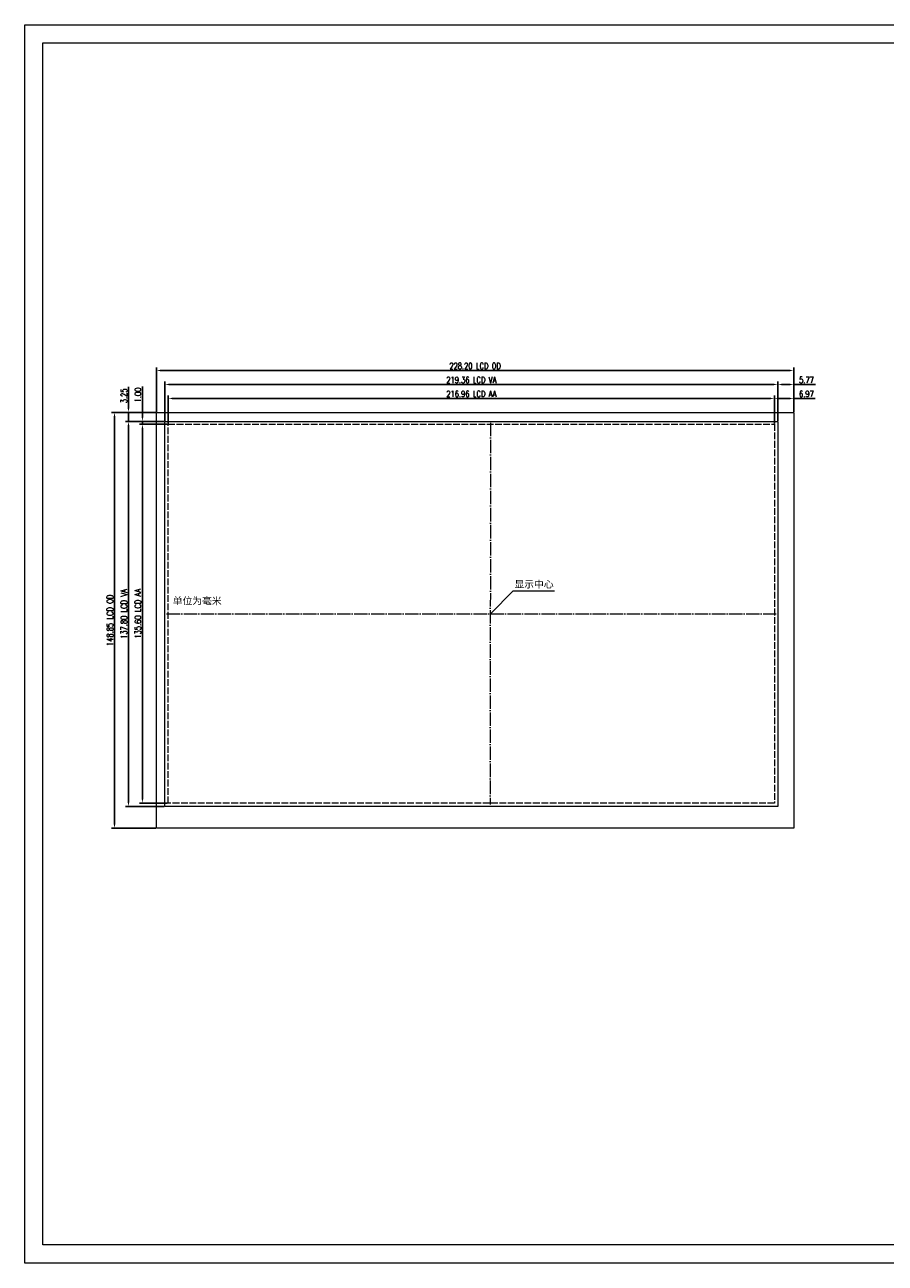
# Model space of a CAD drawing. Header units: millimetres. Extents: x 6501 to 7856, y -2848 to -2405.
# Tile 1 of 5: x 6501 to 6809, y -2848 to -2405. Entities that reach past the tile are written whole.
import ezdxf

# ---------------------------------------------------------------- set-up
doc = ezdxf.new("R2010")
doc.units = ezdxf.units.MM
doc.header["$LTSCALE"] = 0.2
doc.header["$PDSIZE"] = -5
doc.linetypes.add('ACAD_ISO02W100', pattern=[15, 12, -3])
doc.linetypes.add('ACAD_ISO04W100', pattern=[30, 24, -3, 0, -3])
doc.layers.get('0').update_dxf_attribs({"lineweight": 18})
doc.layers.get('Defpoints').update_dxf_attribs({"lineweight": 18})
doc.styles.add('ROMANS', font='romans.shx', dxfattribs={"width": 0.8, "bigfont": 'gbcbig.shx'})
doc.styles.get("Standard").update_dxf_attribs({"font": 'txt.shx', "bigfont": 'gbcbig.shx'})
doc.dimstyles.new('ISO-25$0', dxfattribs={"dimscale": 0.8, "dimtxt": 2.75, "dimasz": 1.7, "dimexe": 1.25, "dimexo": 0.3, "dimtad": 1, "dimzin": 0, "dimdsep": 46, "dimtxsty": 'ROMANS', "dimcen": 2, "dimdle": 3.4, "dimclrd": 256, "dimclre": 256, "dimclrt": 256, "dimadec": 0, "dimazin": 0, "dimtfac": 1, "dimtmove": 0, "dimatfit": 3, "dimfxl": 0, "dimtolj": 1, "dimtzin": 0, "dimarcsym": 0})

# ---------------------------------------------------------------- blocks, each defined once
blk = doc.blocks.new('*D7')
at = {"lineweight": -2}
for p, q in [((6551.64, -2547.53), (6541.61, -2547.53)), ((6542.61, -2548.89), (6542.61, -2681.77)), ((6551.64, -2683.13), (6541.61, -2683.13))]:
    blk.add_line(p, q, dxfattribs=at)
for points in [[(6542.38, -2548.89), (6542.84, -2548.89), (6542.61, -2547.53)], [(6542.38, -2681.77), (6542.84, -2681.77), (6542.61, -2683.13)]]:
    blk.add_solid(points)
at = {"layer": 'Defpoints', "color": 0}
for p in [(6551.88, -2547.53), (6542.61, -2683.13), (6551.88, -2683.13)]:
    blk.add_point(p, dxfattribs=at)
at = {"lineweight": 0, "insert": (6541.01, -2615.33), "char_height": 2.2, "attachment_point": 5, "rotation": 90, "style": 'ROMANS'}
blk.add_mtext('\\A1;135.60 LCD AA', dxfattribs=at)
blk = doc.blocks.new('*D8')
at = {"lineweight": -2}
for p, q in [((6551.88, -2547.29), (6551.88, -2537.28)), ((6767.48, -2538.28), (6553.24, -2538.28)), ((6768.84, -2547.29), (6768.84, -2537.28))]:
    blk.add_line(p, q, dxfattribs=at)
for points in [[(6553.24, -2538.06), (6553.24, -2538.51), (6551.88, -2538.28)], [(6767.48, -2538.06), (6767.48, -2538.51), (6768.84, -2538.28)]]:
    blk.add_solid(points)
at = {"layer": 'Defpoints', "color": 0}
for p in [(6551.88, -2538.28), (6551.88, -2547.53), (6768.84, -2547.53)]:
    blk.add_point(p, dxfattribs=at)
at = {"lineweight": 0, "insert": (6660.36, -2536.68), "char_height": 2.2, "attachment_point": 5, "style": 'ROMANS'}
blk.add_mtext('\\A1;216.96 LCD AA', dxfattribs=at)
blk = doc.blocks.new('*D9')
at = {"lineweight": -2}
for p, q in [((6547.37, -2543.28), (6531.61, -2543.28)), ((6532.61, -2690.77), (6532.61, -2544.64)), ((6547.37, -2692.13), (6531.61, -2692.13))]:
    blk.add_line(p, q, dxfattribs=at)
for points in [[(6532.38, -2544.64), (6532.84, -2544.64), (6532.61, -2543.28)], [(6532.38, -2690.77), (6532.84, -2690.77), (6532.61, -2692.13)]]:
    blk.add_solid(points)
at = {"layer": 'Defpoints', "color": 0}
for p in [(6532.61, -2543.28), (6547.61, -2543.28), (6547.61, -2692.13)]:
    blk.add_point(p, dxfattribs=at)
at = {"lineweight": 0, "insert": (6531.01, -2617.71), "char_height": 2.2, "attachment_point": 5, "rotation": 90, "style": 'ROMANS'}
blk.add_mtext('\\A1;148.85 LCD OD', dxfattribs=at)
blk = doc.blocks.new('*D10')
at = {"lineweight": -2}
for p, q in [((6547.61, -2543.04), (6547.61, -2527.28)), ((6774.45, -2528.28), (6548.97, -2528.28)), ((6775.81, -2543.04), (6775.81, -2527.28))]:
    blk.add_line(p, q, dxfattribs=at)
for points in [[(6548.97, -2528.06), (6548.97, -2528.51), (6547.61, -2528.28)], [(6774.45, -2528.06), (6774.45, -2528.51), (6775.81, -2528.28)]]:
    blk.add_solid(points)
at = {"layer": 'Defpoints', "color": 0}
for p in [(6547.61, -2528.28), (6547.61, -2543.28), (6775.81, -2543.28)]:
    blk.add_point(p, dxfattribs=at)
at = {"lineweight": 0, "insert": (6661.71, -2526.68), "char_height": 2.2, "attachment_point": 5, "style": 'ROMANS'}
blk.add_mtext('\\A1;228.20 LCD OD', dxfattribs=at)
blk = doc.blocks.new('*D37')
at = {"lineweight": -2}
for p, q in [((6550.68, -2546.29), (6550.68, -2532.28)), ((6552.04, -2533.28), (6768.68, -2533.28)), ((6770.04, -2546.29), (6770.04, -2532.28))]:
    blk.add_line(p, q, dxfattribs=at)
for points in [[(6552.04, -2533.06), (6552.04, -2533.51), (6550.68, -2533.28)], [(6768.68, -2533.06), (6768.68, -2533.51), (6770.04, -2533.28)]]:
    blk.add_solid(points)
at = {"layer": 'Defpoints', "color": 0}
for p in [(6770.04, -2533.28), (6550.68, -2546.53), (6770.04, -2546.53)]:
    blk.add_point(p, dxfattribs=at)
at = {"lineweight": 0, "insert": (6660.36, -2531.68), "char_height": 2.2, "attachment_point": 5, "style": 'ROMANS'}
blk.add_mtext('\\A1;219.36 LCD VA', dxfattribs=at)
blk = doc.blocks.new('*D38')
at = {"lineweight": -2}
for p, q in [((6550.44, -2546.53), (6536.61, -2546.53)), ((6537.61, -2547.89), (6537.61, -2682.97)), ((6550.44, -2684.33), (6536.61, -2684.33))]:
    blk.add_line(p, q, dxfattribs=at)
for points in [[(6537.38, -2547.89), (6537.84, -2547.89), (6537.61, -2546.53)], [(6537.38, -2682.97), (6537.84, -2682.97), (6537.61, -2684.33)]]:
    blk.add_solid(points)
at = {"layer": 'Defpoints', "color": 0}
for p in [(6550.68, -2546.53), (6537.61, -2684.33), (6550.68, -2684.33)]:
    blk.add_point(p, dxfattribs=at)
at = {"lineweight": 0, "insert": (6536.01, -2615.43), "char_height": 2.2, "attachment_point": 5, "rotation": 90, "style": 'ROMANS'}
blk.add_mtext('\\A1;137.80 LCD VA', dxfattribs=at)
blk = doc.blocks.new('*D39')
at = {"lineweight": -2}
for p, q in [((6542.61, -2545.17), (6542.61, -2534)), ((6544.76, -2546.53), (6541.61, -2546.53)), ((6544.71, -2547.53), (6541.61, -2547.53)), ((6542.61, -2547.53), (6542.61, -2546.53)), ((6542.61, -2548.89), (6542.61, -2550.25))]:
    blk.add_line(p, q, dxfattribs=at)
for points in [[(6542.38, -2545.17), (6542.84, -2545.17), (6542.61, -2546.53)], [(6542.38, -2548.89), (6542.84, -2548.89), (6542.61, -2547.53)]]:
    blk.add_solid(points)
at = {"layer": 'Defpoints', "color": 0}
for p in [(6542.61, -2546.53), (6544.95, -2547.53), (6545, -2546.53)]:
    blk.add_point(p, dxfattribs=at)
at = {"lineweight": 0, "insert": (6541.01, -2537.06), "char_height": 2.2, "attachment_point": 5, "rotation": 90, "style": 'ROMANS'}
blk.add_mtext('\\A1;1.00', dxfattribs=at)
blk = doc.blocks.new('*D40')
at = {"lineweight": -2}
for p, q in [((6537.61, -2541.92), (6537.61, -2534.2)), ((6538.6, -2543.28), (6536.61, -2543.28)), ((6537.61, -2546.53), (6537.61, -2543.28)), ((6538.74, -2546.53), (6536.61, -2546.53)), ((6537.61, -2547.89), (6537.61, -2549.25))]:
    blk.add_line(p, q, dxfattribs=at)
for points in [[(6537.38, -2541.92), (6537.84, -2541.92), (6537.61, -2543.28)], [(6537.38, -2547.89), (6537.84, -2547.89), (6537.61, -2546.53)]]:
    blk.add_solid(points)
at = {"layer": 'Defpoints', "color": 0}
for p in [(6537.61, -2543.28), (6538.84, -2543.28), (6538.98, -2546.53)]:
    blk.add_point(p, dxfattribs=at)
at = {"lineweight": 0, "insert": (6536.01, -2537.38), "char_height": 2.2, "attachment_point": 5, "rotation": 90, "style": 'ROMANS'}
blk.add_mtext('\\A1;3.25', dxfattribs=at)
blk = doc.blocks.new('*D41')
at = {"lineweight": -2}
for p, q in [((6770.04, -2534.76), (6770.04, -2532.28)), ((6771.4, -2533.28), (6774.45, -2533.28)), ((6775.81, -2534.92), (6775.81, -2532.28)), ((6775.81, -2533.28), (6783.53, -2533.28))]:
    blk.add_line(p, q, dxfattribs=at)
for points in [[(6771.4, -2533.06), (6771.4, -2533.51), (6770.04, -2533.28)], [(6774.45, -2533.06), (6774.45, -2533.51), (6775.81, -2533.28)]]:
    blk.add_solid(points)
at = {"layer": 'Defpoints', "color": 0}
for p in [(6770.04, -2535), (6775.81, -2533.28), (6775.81, -2535.16)]:
    blk.add_point(p, dxfattribs=at)
at = {"lineweight": 0, "insert": (6780.35, -2531.68), "char_height": 2.2, "attachment_point": 5, "style": 'ROMANS'}
blk.add_mtext('\\A1;5.77', dxfattribs=at)
blk = doc.blocks.new('*D42')
at = {"lineweight": -2}
for p, q in [((6768.84, -2538.88), (6768.84, -2537.28)), ((6770.2, -2538.28), (6774.45, -2538.28)), ((6775.81, -2539.4), (6775.81, -2537.28)), ((6775.81, -2538.28), (6783.45, -2538.28))]:
    blk.add_line(p, q, dxfattribs=at)
for points in [[(6770.2, -2538.06), (6770.2, -2538.51), (6768.84, -2538.28)], [(6774.45, -2538.06), (6774.45, -2538.51), (6775.81, -2538.28)]]:
    blk.add_solid(points)
at = {"layer": 'Defpoints', "color": 0}
for p in [(6768.84, -2539.12), (6775.81, -2538.28), (6775.81, -2539.64)]:
    blk.add_point(p, dxfattribs=at)
at = {"lineweight": 0, "insert": (6780.31, -2536.68), "char_height": 2.2, "attachment_point": 5, "style": 'ROMANS'}
blk.add_mtext('\\A1;6.97', dxfattribs=at)

msp = doc.modelspace()

# ---------------------------------------------------------------- linework, layer by layer
at = {"linetype": 'ACAD_ISO04W100', "lineweight": 0}
for p, q in [((6667.17, -2546.99), (6667.163, -2683.652)), ((6551.297, -2615.334), (6769.494, -2615.334))]:
    msp.add_line(p, q, dxfattribs=at)
at = {"lineweight": 0}
for p, q in [((6667.17, -2615.334), (6675.39, -2607.123)), ((6675.39, -2607.123), (6690.159, -2607.123))]:
    msp.add_line(p, q, dxfattribs=at)
for points in [[(6500.501, -2404.567), (7134.518, -2404.567), (7134.518, -2847.81), (6500.501, -2847.81)], [(7127.988, -2841.28), (6507.001, -2841.28), (6507.001, -2411.067), (7127.988, -2411.067)]]:
    msp.add_lwpolyline(points, close=True)
for points in [[(6547.609, -2543.284), (6775.809, -2543.284), (6775.809, -2692.134), (6547.609, -2692.134)], [(6550.679, -2546.534), (6770.039, -2546.534), (6770.039, -2684.334), (6550.679, -2684.334)]]:
    msp.add_lwpolyline(points, close=True, dxfattribs=at)
at = {"color": 1, "linetype": 'ACAD_ISO02W100', "lineweight": 0}
msp.add_lwpolyline([(6551.879, -2547.534), (6768.839, -2547.534), (6768.839, -2683.134), (6551.879, -2683.134)], close=True, dxfattribs=at)

# ---------------------------------------------------------------- texts
at = {"lineweight": 0, "char_height": 2.5, "attachment_point": 1}
for s, insert, width in [('{\\fSimSun|b0|i0|c134|p49;显示中心}', (6675.812, -2603.57), 21.73575), ('{\\fSimSun|b0|i0|c134|p49;单位为毫米}', (6553.493, -2609.513), 47.99899)]:
    msp.add_mtext(s, dxfattribs=dict(at, insert=insert, width=width))

# ---------------------------------------------------------------- dimensions: what is measured, and where the dimension line sits
at = {"lineweight": 0}
for base, p1, p2, angle, text, picture, middle in [((6547.609, -2528.284), (6775.809, -2543.284), (6547.609, -2543.284), 180, '<> LCD OD', '*D10', (6661.709, -2526.684)), ((6532.609, -2543.284), (6547.609, -2692.134), (6547.609, -2543.284), 90, '<> LCD OD', '*D9', (6531.009, -2617.709)), ((6537.609, -2684.334), (6550.679, -2546.534), (6550.679, -2684.334), 90, '<> LCD VA', '*D38', (6536.009, -2615.434))]:
    dim = msp.add_linear_dim(base=base, p1=p1, p2=p2, angle=angle, text=text, dimstyle='ISO-25$0', dxfattribs=at)
    dim.commit()
    dim.dimension.update_dxf_attribs({"geometry": picture, "text_midpoint": middle})
dim = msp.add_linear_dim(base=(6770.039, -2533.284), p1=(6550.679, -2546.534), p2=(6770.039, -2546.534), text='<> LCD VA', dimstyle='ISO-25$0', dxfattribs=at)
dim.commit()
dim.dimension.update_dxf_attribs({"geometry": '*D37', "text_midpoint": (6660.359, -2531.684)})
dim = msp.add_linear_dim(base=(6775.809, -2533.284), p1=(6770.039, -2534.998), p2=(6775.809, -2535.164), dimstyle='ISO-25$0', dxfattribs=at)
dim.commit()
dim.dimension.update_dxf_attribs({"geometry": '*D41', "text_midpoint": (6780.351, -2531.684)})
dim = msp.add_linear_dim(base=(6537.609, -2543.284), p1=(6538.984, -2546.534), p2=(6538.84, -2543.284), angle=90, dimstyle='ISO-25$0', dxfattribs=at)
dim.commit()
dim.dimension.update_dxf_attribs({"geometry": '*D40', "text_midpoint": (6536.009, -2537.383)})
dim = msp.add_linear_dim(base=(6542.609, -2546.534), p1=(6544.955, -2547.534), p2=(6545.002, -2546.534), angle=90, dimstyle='ISO-25$0', dxfattribs=at)
dim.commit()
dim.dimension.update_dxf_attribs({"geometry": '*D39', "text_midpoint": (6542.609, -2537.056), "dimtype": 160})
at = {"color": 1, "lineweight": 0}
for base, p1, p2, angle, picture, middle in [((6551.879, -2538.284), (6768.839, -2547.534), (6551.879, -2547.534), 180, '*D8', (6660.359, -2536.684)), ((6542.609, -2683.134), (6551.879, -2547.534), (6551.879, -2683.134), 90, '*D7', (6541.009, -2615.334))]:
    dim = msp.add_linear_dim(base=base, p1=p1, p2=p2, angle=angle, text='<> LCD AA', dimstyle='ISO-25$0', dxfattribs=at)
    dim.commit()
    dim.dimension.update_dxf_attribs({"geometry": picture, "text_midpoint": middle})
at = {"lineweight": 0}
dim = msp.add_linear_dim(base=(6775.809, -2538.284), p1=(6768.839, -2539.121), p2=(6775.809, -2539.636), dimstyle='ISO-25$0', dxfattribs=at)
dim.commit()
dim.dimension.update_dxf_attribs({"geometry": '*D42', "text_midpoint": (6780.309, -2538.284), "dimtype": 160})

doc.saveas('drawing.dxf')
